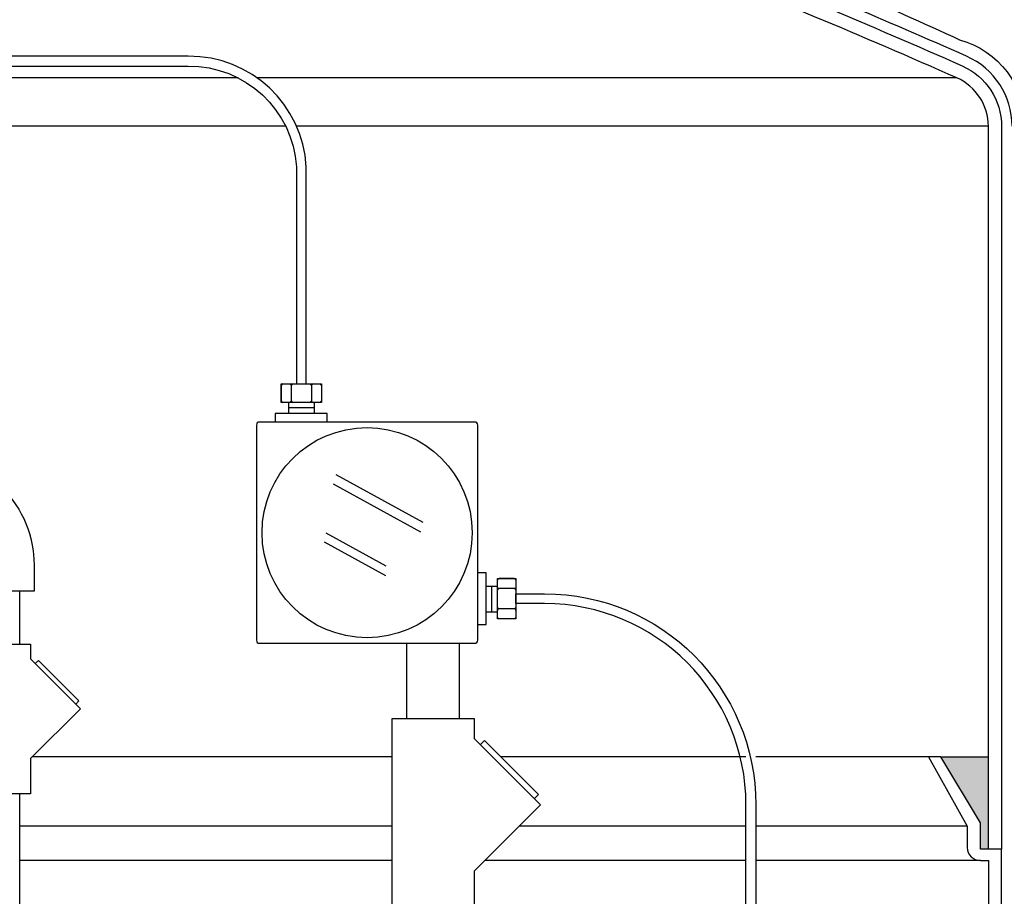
# Model space of a CAD drawing. Extents: x -169 to 2224, y 0 to 2796.
# Tile 254 of 256: x 1532 to 1551, y 943 to 960. Entities that reach past the tile are written whole.
import ezdxf

# ---------------------------------------------------------------- set-up
doc = ezdxf.new("R2010")
doc.units = 0
doc.header["$MEASUREMENT"] = 0
doc.header["$PDSIZE"] = 1
doc.layers.get('DEFPOINTS').update_dxf_attribs({"linetype": 'CONTINUOUS'})
for name, color, linetype in [('CONDUIT', 2, 'CONTINUOUS'), ('DIM', 3, 'CONTINUOUS'), ('FRP-SUMP', 2, 'CONTINUOUS'), ('J-BOX', 2, 'CONTINUOUS'), ('PEAGRAVEL-HATCH', 3, 'CONTINUOUS'), ('PROBE', 2, 'CONTINUOUS')]:
    doc.layers.add(name, color=color, linetype=linetype)
doc.styles.add('SIMPLEX', font='simplex')
doc.dimstyles.new('DIM64', dxfattribs={"dimscale": 64, "dimtxt": 0.09375, "dimasz": 0.09375, "dimexe": 0.0625, "dimexo": 0.0625, "dimgap": 0.046875, "dimtad": 1, "dimdec": 4, "dimzin": 3, "dimdsep": 46, "dimlunit": 4, "dimtxsty": 'SIMPLEX', "dimcen": 0, "dimclrd": 256, "dimclre": 256, "dimclrt": 256, "dimadec": 0, "dimazin": 0, "dimtfac": 1, "dimtdec": 4, "dimtmove": 0, "dimatfit": 3, "dimfxl": 1, "dimfrac": 2, "dimtolj": 1, "dimtzin": 0, "dimarcsym": 0})

# ---------------------------------------------------------------- blocks, each defined once
blk = doc.blocks.new('*D48')
at = {"layer": 'DEFPOINTS', "color": 0, "transparency": 16777216}
for p in [(2031.773, 978.296), (1368.547, 978.015), (2031.773, 700.523)]:
    blk.add_point(p, dxfattribs=at)
at = {"layer": 'DIM', "lineweight": -2, "transparency": 16777216}
for p, q in [((2031.773, 974.296), (2031.773, 696.523)), ((1368.547, 974.015), (1368.547, 696.523)), ((1374.547, 700.523), (2025.773, 700.523))]:
    blk.add_line(p, q, dxfattribs=at)
at = {"layer": 'DIM', "transparency": 16777216}
for points in [[(1374.547, 701.523), (1374.547, 699.523), (1368.547, 700.523)], [(2025.773, 701.523), (2025.773, 699.523), (2031.773, 700.523)]]:
    blk.add_solid(points, dxfattribs=at)
at = {"layer": 'DIM', "transparency": 16777216, "insert": (1700.16, 708.095), "char_height": 6, "attachment_point": 5, "style": 'SIMPLEX'}
blk.add_mtext('\\A1;55\'-3 1/4" (F.V. TANK SLAB)', dxfattribs=at)

msp = doc.modelspace()

# ---------------------------------------------------------------- hatches: boundary and pattern name
at = {"layer": 'FRP-SUMP'}
msp.add_hatch(color=256, dxfattribs=at).paths.add_polyline_path([(1550.21199, 945.77096), (1549.31199, 945.77096), (1550.06199, 944.52096), (1550.06199, 944.02096), (1550.21199, 944.02096)])
at = {"layer": 'PEAGRAVEL-HATCH'}
h = msp.add_hatch(dxfattribs=at)
h.set_pattern_fill('AR-SAND', color=256, scale=7.5, style=0)
h.set_pattern_definition([(37.5, (420.934, 931.786), (-0.47245, 14.45118), [0, -11.4, 0, -12.75, 0, -12.1875]), (7.5, (420.934, 931.786), (13.27333, 21.1661), [0, -6.15, 0, -10.275, 0, -3.9375]), (327.5, (411.709, 931.786), (23.35606, 0.04244), [0, -3.75, 0, -13.5, 0, -17.625]), (317.5, (411.71, 931.786), (22.54595, 6.58257), [0, -1.875, 0, -8.85, 0, -10.125])])
edge = h.paths.add_edge_path()
edge.add_line((1562.8314, 964.50891), (1545.45718, 964.50891))
edge.add_line((1545.45718, 964.50891), (1545.45835, 961.19658))
edge.add_arc((1491.54129, 832.27575), 139.74129, -294.5798006, -292.6955788, ccw=False)
edge.add_arc((1549.21199, 957.71641), 1.7, -360, -285.563139, ccw=False)
edge.add_line((1550.91199, 957.71641), (1550.91199, 945.77096))
edge.add_line((1550.91199, 945.77096), (1551.79545, 945.77096))
edge.add_line((1551.79545, 945.77096), (1552.03198, 945.77096))
edge.add_line((1552.03198, 945.77096), (1551.29545, 944.45572))
edge.add_line((1551.29545, 944.45572), (1551.29545, 944.05737))
edge.add_arc((1551.04545, 944.05737), 0.25, -450, -360, ccw=False)
edge.add_line((1551.04545, 943.80737), (1550.91199, 943.80737))
edge.add_line((1550.91199, 943.80737), (1550.91199, 942.27096))
edge.add_arc((1551.16199, 942.27096), 0.25, -180, -90)
edge.add_line((1551.16199, 942.02096), (1551.16199, 939.0151))
edge.add_line((1551.16199, 939.0151), (1551.78074, 939.0151))
edge.add_line((1551.78074, 939.0151), (1551.78074, 938.11792))
edge.add_line((1551.78074, 938.11792), (1551.90449, 938.11792))
edge.add_line((1551.90449, 938.11792), (1551.90449, 937.70503))
edge.add_line((1551.90449, 937.70503), (1552.47701, 937.665))
edge.add_line((1552.47701, 937.665), (1552.47701, 937.14713))
edge.add_line((1552.47701, 937.14713), (1552.97201, 937.14713))
edge.add_line((1552.97201, 937.14713), (1552.97201, 937.60745))
edge.add_line((1552.97201, 937.60745), (1553.03389, 937.60745))
edge.add_line((1553.03389, 937.60745), (1553.03389, 937.66932))
edge.add_line((1553.03389, 937.66932), (1553.15764, 937.66932))
edge.add_line((1553.15764, 937.66932), (1553.15764, 937.14713))
edge.add_line((1553.15764, 937.14713), (1558.11058, 937.14713))
edge.add_ellipse((1558.11058, 936.95963), major_axis=(0, 0.1875), ratio=0.47920074, start_angle=180, end_angle=360, ccw=False)
edge.add_ellipse((1558.11058, 936.58463), major_axis=(0, -0.1875), ratio=0.47920074, start_angle=0, end_angle=180, ccw=False)
edge.add_line((1558.11058, 936.39713), (1553.15764, 936.39713))
edge.add_line((1553.15764, 936.39713), (1553.15764, 935.87495))
edge.add_line((1553.15764, 935.87495), (1552.97201, 935.87495))
edge.add_line((1552.97201, 935.87495), (1552.97201, 935.92098))
edge.add_line((1552.97201, 935.92098), (1552.41514, 935.92098))
edge.add_line((1552.41514, 935.92098), (1552.41514, 935.87495))
edge.add_line((1552.41514, 935.87495), (1551.90449, 935.83924))
edge.add_line((1551.90449, 935.83924), (1551.90449, 935.42635))
edge.add_line((1551.90449, 935.42635), (1551.78074, 935.42635))
edge.add_line((1551.78074, 935.42635), (1551.78074, 934.52917))
edge.add_line((1551.78074, 934.52917), (1551.16199, 934.52917))
edge.add_line((1551.16199, 934.52917), (1551.16199, 933.52917))
edge.add_line((1551.16199, 933.52917), (1551.78074, 933.52917))
edge.add_line((1551.78074, 933.52917), (1551.78074, 932.63198))
edge.add_line((1551.78074, 932.63198), (1551.90449, 932.63198))
edge.add_line((1551.90449, 932.63198), (1551.90449, 932.21909))
edge.add_line((1551.90449, 932.21909), (1552.47701, 932.17906))
edge.add_line((1552.47701, 932.17906), (1552.47701, 931.7862))
edge.add_line((1552.47701, 931.7862), (1552.97201, 931.7862))
edge.add_line((1552.97201, 931.7862), (1552.97201, 932.12151))
edge.add_line((1552.97201, 932.12151), (1553.03389, 932.12151))
edge.add_line((1553.03389, 932.12151), (1553.03389, 932.18339))
edge.add_line((1553.03389, 932.18339), (1553.15764, 932.18339))
edge.add_line((1553.15764, 932.18339), (1553.15764, 931.7862))
edge.add_line((1553.15764, 931.7862), (1559.8314, 931.7862))
edge.add_arc((1559.8314, 934.7862), 3, -90, 0)
edge.add_line((1562.8314, 934.7862), (1562.8314, 964.50891))
h.paths.add_polyline_path([(1552.96211, 937.83119), (1552.84331, 937.83119, -1), (1552.60571, 937.83119), (1552.48691, 937.83119, -1)], flags=16)
h.paths.add_polyline_path([(1552.82747, 937.83119, -1), (1552.62155, 937.83119, -1)], flags=0)
h.paths.add_polyline_path([(1552.96211, 932.34525), (1552.84331, 932.34525, -1), (1552.60571, 932.34525), (1552.48691, 932.34525, -1)], flags=16)
h.paths.add_polyline_path([(1552.82747, 932.34525, -1), (1552.62155, 932.34525, -1)], flags=0)

# ---------------------------------------------------------------- linework, layer by layer
at = {"layer": 'CONDUIT'}
for p, q in [((1531.87312, 947.90737), (1531.87312, 948.90737)), ((1539.2002, 946.49656), (1539.2002, 947.92347)), ((1540.2002, 946.49656), (1540.2002, 947.92347)), ((1531.87312, 940.1471), (1531.87312, 945.07395))]:
    msp.add_line(p, q, dxfattribs=at)
msp.add_lwpolyline([(1532.14569, 948.90737), (1530.84569, 948.90737), (1530.84569, 949.40737, 0.19891163), (1530.62602, 949.9377), (1530.27247, 950.29125), (1531.19171, 951.21049), (1531.54526, 950.85693, -0.19891237), (1532.14569, 949.40866), (1532.14569, 948.90737)], format="xyb", dxfattribs=at)
for points in [[(1532.07904, 947.62631), (1533.02188, 946.68347), (1532.07904, 945.74064), (1532.07904, 945.07395), (1530.91234, 945.07395), (1530.91234, 947.90737), (1532.07904, 947.90737)], [(1540.478, 946.12182), (1541.73512, 944.8647), (1540.478, 943.60759), (1540.478, 942.71867), (1538.9224, 942.71867), (1538.9224, 946.49656), (1540.478, 946.49656)]]:
    msp.add_lwpolyline(points, close=True, dxfattribs=at)
for points in [[(1532.16743, 947.53792), (1532.22636, 947.59685), (1532.99241, 946.83079), (1532.93349, 946.77186)], [(1540.59586, 946.00397), (1540.67443, 946.08254), (1541.69583, 945.06113), (1541.61726, 944.98256)]]:
    msp.add_lwpolyline(points, dxfattribs=at)
at = {"layer": 'FRP-SUMP', "color": 7, "linetype": 'Continuous'}
for p, q in [((1536.0096, 958.63069), (1522.55677, 958.63069)), ((1549.617, 958.63069), (1536.36975, 958.63069)), ((1536.90781, 957.71638), (1521.70751, 957.71638)), ((1550.21199, 957.71638), (1537.11432, 957.71638)), ((1538.9224, 945.77093), (1532.10933, 945.77093)), ((1545.62329, 945.77093), (1540.98604, 945.77093)), ((1549.07546, 945.77093), (1545.81079, 945.77093)), ((1538.9224, 944.45569), (1531.87312, 944.45569)), ((1545.62329, 944.45569), (1541.32611, 944.45569)), ((1549.81199, 944.45569), (1545.81079, 944.45569)), ((1538.9224, 943.80734), (1531.87312, 943.80734)), ((1545.62329, 943.80734), (1540.67775, 943.80734)), ((1550.06199, 943.80734), (1545.81079, 943.80734))]:
    msp.add_line(p, q, dxfattribs=at)
at = {"layer": 'FRP-SUMP'}
msp.add_line((1549.31199, 945.77096), (1550.21199, 945.77096), dxfattribs=at)
for points in [[(1545.45835, 961.19658, -0.00822165), (1549.6681, 959.35408, -0.33671624), (1550.91199, 957.71641)], [(1544.45487, 961.06138, -0.01036772), (1549.71825, 958.8593, -0.29672907), (1550.46199, 957.71641), (1550.46199, 944.02096), (1550.21199, 944.02096), (1550.21199, 957.71641, 0.29672907), (1549.617, 958.63072, 0.01067744), (1544.20487, 960.8911)], [(1550.66199, 957.71641, 0.29672907), (1549.79925, 959.04216, 0.0090466), (1545.20487, 960.97863)]]:
    msp.add_lwpolyline(points, format="xyb", dxfattribs=at)
msp.add_lwpolyline([(1550.46199, 920.02328), (1550.46199, 922.77328, -0.22167085), (1550.71199, 923.30947), (1550.71199, 941.73477, -0.22167085), (1550.46199, 942.27096), (1550.46199, 944.02096), (1550.21199, 944.02096), (1550.06199, 944.02096), (1550.06199, 944.52096), (1549.31199, 945.77096), (1549.07546, 945.77096), (1549.81199, 944.45572), (1549.81199, 944.05737, 0.41421356), (1550.06199, 943.80737), (1550.21199, 943.80737), (1550.21199, 942.27096, 0.18776323), (1550.46199, 941.6287), (1550.46199, 923.41554, 0.18776323), (1550.21199, 922.77328), (1550.21199, 920.02328), (1550.46199, 920.02328)], format="xyb", close=True, dxfattribs=at)
at = {"layer": 'J-BOX', "color": 7}
for p, q in [((1539.51419, 950.21074), (1537.86179, 951.11609)), ((1539.46862, 950.02937), (1537.81622, 950.93473)), ((1538.81327, 949.38208), (1537.67391, 950.00634)), ((1538.80197, 949.20072), (1537.64407, 949.83513))]:
    msp.add_line(p, q, dxfattribs=at)
at = {"layer": 'J-BOX'}
msp.add_lwpolyline([(1540.54439, 947.97902), (1540.54439, 952.05666, 0.41421356), (1540.48883, 952.11221), (1536.4112, 952.11221, 0.41421356), (1536.35564, 952.05666), (1536.35564, 947.97902, 0.41421356), (1536.4112, 947.92347), (1540.48883, 947.92347, 0.41421356)], format="xyb", close=True, dxfattribs=at)
msp.add_circle((1538.45001, 950.01784), 1.98948, dxfattribs=at)
at = {"layer": 'PROBE'}
for p, q in [((1536.9655, 952.27386), (1536.9655, 952.48508)), ((1537.45434, 952.27386), (1537.45434, 952.48508)), ((1540.70604, 949.00703), (1540.91725, 949.00703)), ((1540.70604, 948.51819), (1540.91725, 948.51819))]:
    msp.add_line(p, q, dxfattribs=at)
at = {"layer": 'PROBE', "color": 7}
for p, q in [((1537.45434, 952.37947), (1536.9655, 952.37947)), ((1540.81164, 948.51819), (1540.81164, 949.00703))]:
    msp.add_line(p, q, dxfattribs=at)
at = {"layer": 'PROBE'}
for points in [[(1537.29862, 952.83527), (1537.29862, 956.94768, 0.40047434), (1535.06352, 959.04143), (1523.4519, 959.04143, 0.41421356), (1521.35815, 956.94768), (1521.35815, 955.60579), (1521.54565, 955.60579), (1521.54565, 956.94768, -0.41421356), (1523.4519, 958.85393), (1535.06352, 958.85393, -0.39914995), (1537.11112, 956.94768), (1537.11112, 952.83527)], [(1545.81079, 937.76834), (1545.62329, 937.76834), (1545.62329, 944.8614, 0.41421356), (1541.81079, 948.6739), (1541.26744, 948.6739), (1541.26744, 948.8614), (1541.81079, 948.8614, -0.41421356), (1545.81079, 944.8614)]]:
    msp.add_lwpolyline(points, format="xyb", close=True, dxfattribs=at)
at = {"layer": 'PROBE', "color": 7}
for points in [[(1536.85591, 952.83527, 0.41421356), (1536.82466, 952.80402), (1536.82466, 952.51633, 0.41421356), (1536.85591, 952.48508)], [(1536.98352, 952.83527, -0.41421356), (1537.01477, 952.80402), (1537.01477, 952.51633, -0.41421356), (1536.98352, 952.48508)], [(1537.04602, 952.83527, 0.41421356), (1537.01477, 952.80402), (1537.01477, 952.51633, 0.41421356), (1537.04602, 952.48508)], [(1537.36373, 952.83527, -0.41421356), (1537.39498, 952.80402), (1537.39498, 952.51633, -0.41421356), (1537.36373, 952.48508)], [(1537.42623, 952.83527, 0.41421356), (1537.39498, 952.80402), (1537.39498, 952.51633, 0.41421356), (1537.42623, 952.48508)], [(1537.55384, 952.83527, -0.41421356), (1537.58509, 952.80402), (1537.58509, 952.51633, -0.41421356), (1537.55384, 952.48508)], [(1541.26744, 949.11662, 0.41421356), (1541.23619, 949.14787), (1540.9485, 949.14787, 0.41421356), (1540.91725, 949.11662)], [(1541.26744, 948.98901, -0.41421356), (1541.23619, 948.95776), (1540.9485, 948.95776, -0.41421356), (1540.91725, 948.98901)], [(1541.26744, 948.92651, 0.41421356), (1541.23619, 948.95776), (1540.9485, 948.95776, 0.41421356), (1540.91725, 948.92651)], [(1541.26744, 948.6088, -0.41421356), (1541.23619, 948.57755), (1540.9485, 948.57755, -0.41421356), (1540.91725, 948.6088)], [(1541.26744, 948.5463, 0.41421356), (1541.23619, 948.57755), (1540.9485, 948.57755, 0.41421356), (1540.91725, 948.5463)], [(1541.26744, 948.41869, -0.41421356), (1541.23619, 948.38744), (1540.9485, 948.38744, -0.41421356), (1540.91725, 948.41869)]]:
    msp.add_lwpolyline(points, format="xyb", dxfattribs=at)
at = {"layer": 'PROBE'}
for points in [[(1536.82466, 952.83527), (1537.58509, 952.83527), (1537.58509, 952.48508), (1536.82466, 952.48508)], [(1541.26744, 949.14787), (1541.26744, 948.38744), (1540.91725, 948.38744), (1540.91725, 949.14787)]]:
    msp.add_lwpolyline(points, close=True, dxfattribs=at)
for points in [[(1537.69162, 952.11636), (1537.69162, 952.27386), (1536.70804, 952.27386), (1536.70804, 952.11221)], [(1540.54853, 948.27586), (1540.70604, 948.27586), (1540.70604, 949.25945), (1540.54439, 949.25945)]]:
    msp.add_lwpolyline(points, dxfattribs=at)
at = {"layer": 'PROBE', "linetype": 'Continuous'}
for centre, start, end in [((1536.85591, 952.51633), 180, 270), ((1540.9485, 949.11662), 90, 180)]:
    msp.add_arc(centre, 0.03125, start, end, dxfattribs=at)

# ---------------------------------------------------------------- dimensions: what is measured, and where the dimension line sits
at = {"layer": 'DIM'}
dim = msp.add_linear_dim(base=(2031.77254, 700.52328), p1=(1368.54722, 978.01471), p2=(2031.77254, 978.29596), angle=0, text='<> (F.V. TANK SLAB)', dimstyle='DIM64', dxfattribs=at)
dim.commit()
dim.dimension.update_dxf_attribs({"geometry": '*D48', "text_midpoint": (1700.15988, 708.09471)})

doc.saveas('drawing.dxf')
